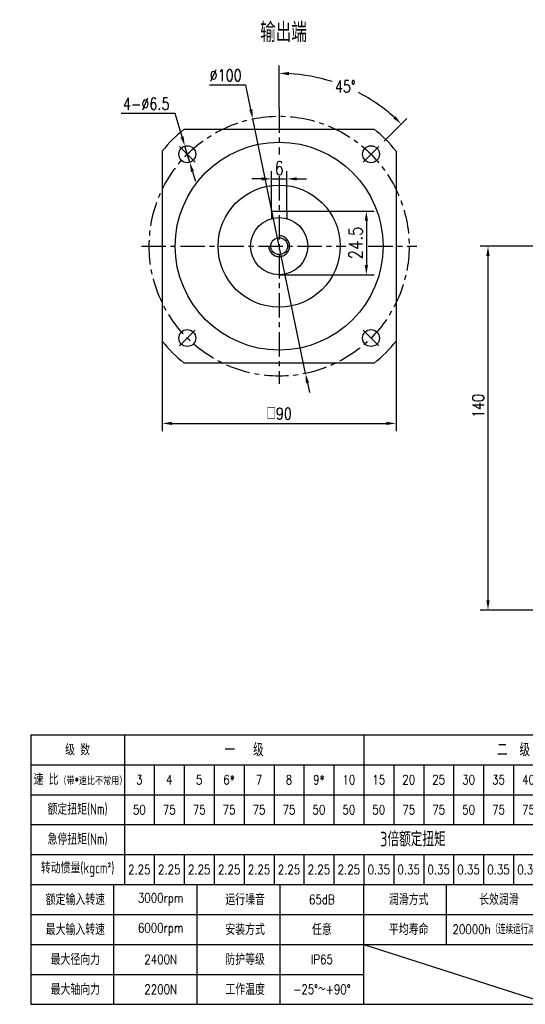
# Model space of a CAD drawing. Header units: inches. Extents: x 33 to 609, y 7 to 387.
# Tile 1 of 5: x 33 to 228, y 7 to 386. Entities that reach past the tile are written whole.
import ezdxf

# ---------------------------------------------------------------- set-up
doc = ezdxf.new("R2010")
doc.units = ezdxf.units.IN
doc.header["$LTSCALE"] = 15
doc.header["$MEASUREMENT"] = 0
doc.linetypes.add('CENTER', pattern=[2, 1.25, -0.25, 0.25, -0.25])
for name, color, linetype in [('1轮廓实线层', 7, 'Continuous'), ('2细线层', 4, 'Continuous'), ('3中心线层', 1, 'CENTER'), ('6文字层', 3, 'Continuous'), ('7标注层', 4, 'Continuous')]:
    doc.layers.add(name, color=color, linetype=linetype)
doc.styles.add('PC_TEXTSTYLE', font='isocp.shx', dxfattribs={"width": 0.8, "bigfont": 'HZFS.SHX'})
doc.styles.add('TH_GBDIM', font='romans.shx', dxfattribs={"width": 0.8, "bigfont": 'gbcbig.shx'})
doc.dimstyles.new('直径标注A3', dxfattribs={"dimscale": 1.5, "dimtxt": 3.5, "dimasz": 3, "dimexe": 2, "dimexo": 0.0625, "dimgap": 1, "dimtad": 1, "dimtih": 1, "dimtoh": 1, "dimdsep": 46, "dimtxsty": 'PC_TEXTSTYLE', "dimsah": 1, "dimcen": 0.09, "dimclrt": 3, "dimadec": 0, "dimazin": 0, "dimtfac": 0.7, "dimtmove": 0, "dimatfit": 0, "dimfxl": 1, "dimtzin": 0, "dimarcsym": 0})
doc.dimstyles.new('线性标注', dxfattribs={"dimscale": 1.5, "dimtxt": 2.5, "dimasz": 3, "dimexe": 2, "dimexo": 0, "dimgap": 1, "dimtad": 1, "dimdsep": 46, "dimtxsty": 'PC_TEXTSTYLE', "dimsah": 1, "dimcen": 0.09, "dimclrt": 3, "dimadec": 0, "dimazin": 0, "dimtfac": 0.7, "dimtix": 1, "dimtmove": 0, "dimatfit": 0, "dimfxl": 1, "dimtzin": 0, "dimarcsym": 0})
doc.dimstyles.new('角度标注', dxfattribs={"dimscale": 1.5, "dimtxt": 3.5, "dimasz": 3, "dimexe": 2, "dimexo": 0, "dimgap": 1, "dimtad": 1, "dimtih": 1, "dimtoh": 1, "dimdsep": 46, "dimtxsty": 'PC_TEXTSTYLE', "dimsah": 1, "dimcen": 0.09, "dimclrd": 4, "dimclrt": 3, "dimadec": 0, "dimazin": 0, "dimtfac": 0.7, "dimtmove": 0, "dimatfit": 0, "dimfxl": 1, "dimtzin": 0, "dimarcsym": 0})

# ---------------------------------------------------------------- blocks, each defined once
blk = doc.blocks.new('*D23')
at = {"layer": '7标注层', "color": 0, "lineweight": -2, "transparency": 16777216}
for p, q in [((120.24, 361.15), (106.22, 361.15)), ((122.17, 351.82), (120.24, 361.15)), ((143.22, 250.23), (122.93, 348.15)), ((143.99, 246.56), (144.75, 242.89))]:
    blk.add_line(p, q, dxfattribs=at)
at = {"layer": '7标注层', "color": 0, "transparency": 16777216}
for points in [[(122.78, 351.95), (121.56, 351.7), (122.93, 348.15)], [(144.6, 246.69), (143.37, 246.43), (143.22, 250.23)]]:
    blk.add_solid(points, dxfattribs=at)
at = {"layer": 'Defpoints', "color": 0, "transparency": 16777216}
for p in [(122.93, 348.15), (143.22, 250.23)]:
    blk.add_point(p, dxfattribs=at)
at = {"layer": '7标注层', "color": 3, "transparency": 16777216, "insert": (112.48, 364.9), "char_height": 4.5, "attachment_point": 5, "style": 'TH_GBDIM'}
blk.add_mtext('{∅100}', dxfattribs=at)
blk = doc.blocks.new('*D24')
at = {"layer": '7标注层', "color": 0, "lineweight": -2, "transparency": 16777216}
for p, q in [((93, 350.2), (72.3, 350.2)), ((95.7, 341.25), (93, 350.2)), ((98.66, 331.44), (96.78, 337.66)), ((99.74, 327.85), (100.83, 324.26))]:
    blk.add_line(p, q, dxfattribs=at)
at = {"layer": '7标注层', "color": 0, "transparency": 16777216}
for points in [[(96.3, 341.43), (95.1, 341.07), (96.78, 337.66)], [(100.34, 328.03), (99.14, 327.67), (98.66, 331.44)]]:
    blk.add_solid(points, dxfattribs=at)
at = {"layer": 'Defpoints', "color": 0, "transparency": 16777216}
for p in [(96.78, 337.66), (98.66, 331.44)]:
    blk.add_point(p, dxfattribs=at)
at = {"layer": '7标注层', "color": 3, "transparency": 16777216, "insert": (81.9, 353.95), "char_height": 4.5, "attachment_point": 5, "style": 'TH_GBDIM'}
blk.add_mtext('{4-∅6.5}{}{}', dxfattribs=at)
blk = doc.blocks.new('*D25')
at = {"layer": '7标注层', "color": 0, "lineweight": -2, "transparency": 16777216}
for p, q in [((88.08, 262.6), (88.08, 228)), ((178.08, 262.6), (178.08, 228)), ((91.83, 231), (174.33, 231))]:
    blk.add_line(p, q, dxfattribs=at)
at = {"layer": '7标注层', "color": 0, "transparency": 16777216}
for points in [[(91.83, 231.63), (91.83, 230.38), (88.08, 231)], [(174.33, 231.63), (174.33, 230.38), (178.08, 231)]]:
    blk.add_solid(points, dxfattribs=at)
at = {"layer": 'Defpoints', "color": 0, "transparency": 16777216}
for p in [(88.08, 262.6), (178.08, 262.6), (178.08, 231)]:
    blk.add_point(p, dxfattribs=at)
at = {"layer": '7标注层', "color": 3, "transparency": 16777216, "insert": (133.08, 234.75), "char_height": 4.5, "attachment_point": 5, "style": 'TH_GBDIM'}
blk.add_mtext('{□}90', dxfattribs=at)
blk = doc.blocks.new('*D38')
at = {"layer": '7标注层', "color": 0, "lineweight": -2, "transparency": 16777216}
for p, q in [((133.08, 352.19), (133.08, 368.69)), ((173.47, 339.59), (182.22, 348.33))]:
    blk.add_line(p, q, dxfattribs=at)
at = {"layer": '7标注层', "color": 4, "lineweight": -2, "transparency": 16777216}
for start, end in [(72.1827, 86.7682), (48.2318, 62.6526)]:
    blk.add_arc((133.08, 299.19), 66.49, start, end, dxfattribs=at)
at = {"layer": '7标注层', "color": 4, "transparency": 16777216}
for points in [[(136.81, 364.95), (136.84, 366.2), (133.08, 365.69)], [(177.8, 349.24), (176.94, 348.33), (180.09, 346.21)]]:
    blk.add_solid(points, dxfattribs=at)
at = {"layer": 'Defpoints', "color": 0, "transparency": 16777216}
for p in [(166.32, 356.78), (133.08, 352.19), (173.47, 339.59), (133.08, 330.62), (163.39, 329.51)]:
    blk.add_point(p, dxfattribs=at)
at = {"layer": '7标注层', "color": 3, "transparency": 16777216, "insert": (158.52, 360.62), "char_height": 4.5, "attachment_point": 5, "style": 'TH_GBDIM'}
blk.add_mtext('45°', dxfattribs=at)
blk = doc.blocks.new('*D63')
at = {"layer": '7标注层', "color": 0, "lineweight": -2, "transparency": 16777216}
for p, q in [((240.66, 299.19), (210.45, 299.19)), ((213.45, 162.94), (213.45, 295.44)), ((235.1, 159.19), (210.45, 159.19))]:
    blk.add_line(p, q, dxfattribs=at)
at = {"layer": '7标注层', "color": 0, "transparency": 16777216}
for points in [[(212.82, 295.44), (214.07, 295.44), (213.45, 299.19)], [(212.82, 162.94), (214.07, 162.94), (213.45, 159.19)]]:
    blk.add_solid(points, dxfattribs=at)
at = {"layer": 'Defpoints', "color": 0, "transparency": 16777216}
for p in [(213.45, 299.19), (240.66, 299.19), (235.1, 159.19)]:
    blk.add_point(p, dxfattribs=at)
at = {"layer": '7标注层', "color": 3, "transparency": 16777216, "insert": (209.7, 237.69), "char_height": 4.5, "attachment_point": 5, "rotation": 90, "style": 'TH_GBDIM'}
blk.add_mtext('140', dxfattribs=at)
blk = doc.blocks.new('*D74')
at = {"layer": '7标注层', "color": 0, "lineweight": -2, "transparency": 16777216}
for p, q in [((130.08, 312.69), (130.08, 328.07)), ((136.08, 312.69), (136.08, 328.07)), ((126.33, 325.07), (122.58, 325.07)), ((130.08, 325.07), (136.08, 325.07)), ((139.83, 325.07), (143.58, 325.07))]:
    blk.add_line(p, q, dxfattribs=at)
at = {"layer": '7标注层', "color": 0, "transparency": 16777216}
for points in [[(126.33, 325.7), (126.33, 324.45), (130.08, 325.07)], [(139.83, 325.7), (139.83, 324.45), (136.08, 325.07)]]:
    blk.add_solid(points, dxfattribs=at)
at = {"layer": 'Defpoints', "color": 0, "transparency": 16777216}
for p in [(136.08, 325.07), (130.08, 312.69), (136.08, 312.69)]:
    blk.add_point(p, dxfattribs=at)
at = {"layer": '7标注层', "color": 3, "transparency": 16777216, "insert": (133.08, 329.2), "char_height": 5.25, "attachment_point": 5, "style": 'TH_GBDIM'}
blk.add_mtext('6', dxfattribs=at)
blk = doc.blocks.new('*D75')
at = {"layer": '7标注层', "color": 0, "lineweight": -2, "transparency": 16777216}
for p, q in [((136.08, 312.69), (169.64, 312.69)), ((166.64, 308.94), (166.64, 291.94)), ((133.08, 288.19), (169.64, 288.19))]:
    blk.add_line(p, q, dxfattribs=at)
at = {"layer": '7标注层', "color": 0, "transparency": 16777216}
for points in [[(166.01, 308.94), (167.26, 308.94), (166.64, 312.69)], [(166.01, 291.94), (167.26, 291.94), (166.64, 288.19)]]:
    blk.add_solid(points, dxfattribs=at)
at = {"layer": 'Defpoints', "color": 0, "transparency": 16777216}
for p in [(136.08, 312.69), (133.08, 288.19), (166.64, 288.19)]:
    blk.add_point(p, dxfattribs=at)
at = {"layer": '7标注层', "color": 3, "transparency": 16777216, "insert": (162.51, 300.44), "char_height": 5.25, "attachment_point": 5, "rotation": 90, "style": 'TH_GBDIM'}
blk.add_mtext('24.5', dxfattribs=at)
blk = doc.blocks.new('909090903')
at = {"layer": '1轮廓实线层'}
for p, q in [((25, 69.8), (191.5, 69.8)), ((25, 69.8), (25, 5)), ((105.1, 69.8), (105.1, 48.2)), ((191.5, 69.8), (191.5, 5)), ((25, 62.6), (191.5, 62.6)), ((105.1, 41), (105.1, 33.8)), ((25, 33.8), (191.5, 33.8)), ((25, 5), (191.5, 5))]:
    blk.add_line(p, q, dxfattribs=at)
at = {"layer": '2细线层'}
for p, q in [((47.5, 69.8), (47.5, 33.8)), ((54.7, 62.6), (54.7, 48.2)), ((61.9, 62.6), (61.9, 48.2)), ((69.1, 62.6), (69.1, 48.2)), ((76.3, 62.6), (76.3, 48.2)), ((83.5, 62.6), (83.5, 48.2)), ((90.7, 62.6), (90.7, 48.2)), ((97.9, 62.6), (97.9, 48.2)), ((105.1, 62.6), (105.1, 48.2)), ((112.3, 62.6), (112.3, 48.2)), ((112.3, 62.6), (112.3, 48.2)), ((119.5, 62.6), (119.5, 48.2)), ((126.7, 62.6), (126.7, 48.2)), ((126.7, 62.6), (126.7, 48.2)), ((133.9, 62.6), (133.9, 48.2)), ((141.1, 62.6), (141.1, 48.2)), ((148.3, 62.6), (148.3, 48.2)), ((148.3, 62.6), (148.3, 48.2)), ((155.5, 62.6), (155.5, 48.2)), ((162.7, 62.6), (162.7, 48.2)), ((169.9, 62.6), (169.9, 48.2)), ((177.1, 62.6), (177.1, 48.2)), ((184.3, 62.6), (184.3, 48.2)), ((25, 55.4), (191.5, 55.4)), ((25, 48.2), (191.5, 48.2)), ((25, 48.2), (191.5, 48.2)), ((25, 41), (191.5, 41)), ((54.7, 41), (54.7, 33.8)), ((61.9, 41), (61.9, 33.8)), ((69.1, 41), (69.1, 33.8)), ((76.3, 41), (76.3, 33.8)), ((83.5, 41), (83.5, 33.8)), ((90.7, 41), (90.7, 33.8)), ((97.9, 41), (97.9, 33.8)), ((105.1, 41), (105.1, 33.8)), ((112.3, 41), (112.3, 33.8)), ((112.3, 41), (112.3, 33.8)), ((119.5, 41), (119.5, 33.8)), ((126.7, 41), (126.7, 33.8)), ((126.7, 41), (126.7, 33.8)), ((133.9, 41), (133.9, 33.8)), ((141.1, 41), (141.1, 33.8)), ((148.3, 41), (148.3, 33.8)), ((148.3, 41), (148.3, 33.8)), ((155.5, 41), (155.5, 33.8)), ((162.7, 41), (162.7, 33.8)), ((169.9, 41), (169.9, 33.8)), ((177.1, 41), (177.1, 33.8)), ((184.3, 41), (184.3, 5)), ((45, 5), (45, 33.8)), ((65, 5), (65, 33.8)), ((85, 5), (85, 33.8)), ((105.1, 5), (105.1, 33.8)), ((125, 19.4), (125, 33.8)), ((150, 5), (150, 33.8)), ((163.49, 33.8), (163.49, 5)), ((25, 26.6), (149.87, 26.6)), ((163.49, 26.6), (191.5, 26.6)), ((25, 19.4), (191.5, 19.4)), ((105.1, 19.4), (150, 5)), ((25, 12.2), (105, 12.2)), ((163.49, 12.2), (191.5, 12.2))]:
    blk.add_line(p, q, dxfattribs=at)
at = {"layer": '6文字层'}
for s, width, heights, insert, char_height, attachment_point, style in [('级 数', 25, [0], (36.25, 66.2), 2.7, 5, 'PC_TEXTSTYLE'), ('一   级', 64, [0], (76.3, 66.2), 3.15, 5, 'PC_TEXTSTYLE'), ('二  级', 128, [0], (141.1, 66.2), 3.15, 5, 'PC_TEXTSTYLE'), ('速 比{\\H0.66667x;（带\\Fromans,gbcbig|c134;*\\Fisocp,hzfs|c134;速比不常用）}', 25, [0], (36.95, 59.06), 2.7, 5, 'PC_TEXTSTYLE'), ('3', 8, [0], (51.1, 59), 2.25, 5, 'TH_GBDIM'), ('4', 8, [0], (58.3, 59), 2.25, 5, 'TH_GBDIM'), ('5', 8, [0], (65.5, 59), 2.25, 5, 'TH_GBDIM'), ('6*', 8, [0], (72.7, 59), 2.25, 5, 'TH_GBDIM'), ('7', 8, [0], (79.9, 59), 2.25, 5, 'TH_GBDIM'), ('8', 8, [0], (87.1, 59), 2.25, 5, 'TH_GBDIM'), ('9*', 8, [0], (94.3, 59), 2.25, 5, 'TH_GBDIM'), ('10', 8, [0], (101.5, 59), 2.25, 5, 'TH_GBDIM'), ('15', 8, [0], (108.7, 59), 2.25, 5, 'TH_GBDIM'), ('20', 8, [0], (115.9, 59), 2.25, 5, 'TH_GBDIM'), ('25', 8, [0], (123.1, 59), 2.25, 5, 'TH_GBDIM'), ('30', 8, [0], (130.3, 59), 2.25, 5, 'TH_GBDIM'), ('35', 8, [0], (137.5, 59), 2.25, 5, 'TH_GBDIM'), ('40', 8, [0], (144.7, 59), 2.25, 5, 'TH_GBDIM'), ('50', 8, [0], (151.9, 59), 2.25, 5, 'TH_GBDIM'), ('60*', 8, [0], (159.1, 59), 2.25, 5, 'TH_GBDIM'), ('70', 8, [0], (166.3, 59), 2.25, 5, 'TH_GBDIM'), ('80', 8, [0], (173.5, 59), 2.25, 5, 'TH_GBDIM'), ('90*', 8, [0], (180.7, 59), 2.25, 5, 'TH_GBDIM'), ('100', 8, [0], (187.9, 59), 2.25, 5, 'TH_GBDIM'), ('额定扭矩(Nm)', 25, [0], (36.25, 51.8), 2.7, 5, 'PC_TEXTSTYLE'), ('50', 8, [0], (51.1, 51.8), 2.25, 5, 'TH_GBDIM'), ('75', 8, [0], (58.3, 51.8), 2.25, 5, 'TH_GBDIM'), ('75', 8, [0], (65.5, 51.8), 2.25, 5, 'TH_GBDIM'), ('75', 8, [0], (72.7, 51.8), 2.25, 5, 'TH_GBDIM'), ('75', 8, [0], (79.9, 51.8), 2.25, 5, 'TH_GBDIM'), ('75', 8, [0], (87.1, 51.8), 2.25, 5, 'TH_GBDIM'), ('50', 8, [0], (94.3, 51.8), 2.25, 5, 'TH_GBDIM'), ('50', 8, [0], (101.5, 51.8), 2.25, 5, 'TH_GBDIM'), ('50', 8, [0], (108.7, 51.8), 2.25, 5, 'TH_GBDIM'), ('75', 8, [2.25], (115.9, 51.8), 2.25, 5, 'TH_GBDIM'), ('75', 8, [0], (123.1, 51.8), 2.25, 5, 'TH_GBDIM'), ('50', 8, [0], (130.3, 51.8), 2.25, 5, 'TH_GBDIM'), ('75', 8, [0], (137.5, 51.8), 2.25, 5, 'TH_GBDIM'), ('75', 8, [0], (144.7, 51.8), 2.25, 5, 'TH_GBDIM'), ('75', 8, [0], (151.9, 51.8), 2.25, 5, 'TH_GBDIM'), ('75', 8, [0], (159.1, 51.8), 2.25, 5, 'TH_GBDIM'), ('75', 8, [0], (166.3, 51.8), 2.25, 5, 'TH_GBDIM'), ('75', 8, [0], (173.5, 51.8), 2.25, 5, 'TH_GBDIM'), ('50', 8, [0], (180.7, 51.8), 2.25, 5, 'TH_GBDIM'), ('50', 8, [0], (187.9, 51.8), 2.25, 5, 'TH_GBDIM'), ('急停扭矩(Nm)', 25, [0], (36.25, 44.6), 2.7, 5, 'PC_TEXTSTYLE'), ('\\pi77.904;3倍额定扭矩', 172.8, [0], (31.11, 46.47), 3.5, 1, 'PC_TEXTSTYLE'), ('转动惯量(kgcm²)', 25, [0], (36.25, 37.4), 2.7, 5, 'PC_TEXTSTYLE'), ('2.25', 8, [0], (51.1, 37.4), 2.25, 5, 'TH_GBDIM'), ('2.25', 8, [0], (58.3, 37.4), 2.25, 5, 'TH_GBDIM'), ('2.25', 8, [0], (65.5, 37.4), 2.25, 5, 'TH_GBDIM'), ('2.25', 8, [0], (72.7, 37.4), 2.25, 5, 'TH_GBDIM'), ('2.25', 8, [2.25], (79.9, 37.4), 2.25, 5, 'TH_GBDIM'), ('2.25', 8, [0], (87.1, 37.4), 2.25, 5, 'TH_GBDIM'), ('2.25', 8, [0], (94.3, 37.4), 2.25, 5, 'TH_GBDIM'), ('2.25', 8, [0], (101.5, 37.4), 2.25, 5, 'TH_GBDIM'), ('0.35', 8, [0], (108.7, 37.4), 2.25, 5, 'TH_GBDIM'), ('0.35', 8, [0], (115.9, 37.4), 2.25, 5, 'TH_GBDIM'), ('0.35', 8, [0], (123.1, 37.4), 2.25, 5, 'TH_GBDIM'), ('0.35', 8, [0], (130.3, 37.4), 2.25, 5, 'TH_GBDIM'), ('0.35', 8, [0], (137.5, 37.4), 2.25, 5, 'TH_GBDIM'), ('0.35', 8, [0], (144.7, 37.4), 2.25, 5, 'TH_GBDIM'), ('0.35', 8, [0], (151.9, 37.4), 2.25, 5, 'TH_GBDIM'), ('0.35', 8, [0], (159.1, 37.4), 2.25, 5, 'TH_GBDIM'), ('0.35', 8, [0], (166.3, 37.4), 2.25, 5, 'TH_GBDIM'), ('0.35', 8, [0], (173.5, 37.4), 2.25, 5, 'TH_GBDIM'), ('0.35', 8, [0], (180.7, 37.4), 2.25, 5, 'TH_GBDIM'), ('0.35', 8, [0], (187.9, 37.4), 2.25, 5, 'TH_GBDIM'), ('额定输入转速', 27.125, [0], (35.72, 30.2), 2.7, 5, 'PC_TEXTSTYLE'), ('3000rpm', 27.125, [0], (56.25, 30.2), 2.25, 5, 'TH_GBDIM'), ('运行噪音', 27.125, [0], (76.55, 30.2), 2.7, 5, 'PC_TEXTSTYLE'), ('65dB', 27.125, [0], (95, 30.2), 2.25, 5, 'TH_GBDIM'), ('润滑方式', 27.125, [0], (115.89, 30.2), 2.7, 5, 'PC_TEXTSTYLE'), ('长效润滑', 27.125, [0], (137.6, 30.2), 2.7, 5, 'PC_TEXTSTYLE'), ('{\\H0.5x;≤7arcmin}', 23.125, [0], (173.89, 30.2), 4.5, 5, 'TH_GBDIM'), ('1', 8, [0], (187.9, 30.2), 2.7, 5, 'TH_GBDIM'), ('回程间隙', 23.125, [0], (156.69, 26.6), 2.7, 5, 'PC_TEXTSTYLE'), ('最大输入转速', 27.125, [0], (35.72, 23), 2.7, 5, 'PC_TEXTSTYLE'), ('6000rpm', 27.125, [0], (56.25, 23), 2.25, 5, 'TH_GBDIM'), ('安装方式', 27.125, [0], (76.55, 23), 2.7, 5, 'PC_TEXTSTYLE'), ('任意', 27.125, [0], (95, 23), 2.7, 5, 'PC_TEXTSTYLE'), ('平均寿命', 27.125, [0], (115.89, 23), 2.7, 5, 'PC_TEXTSTYLE'), ('20000h（连续运行减半）', 27.125, [0], (138.22, 23), 2.25, 5, 'TH_GBDIM'), ('{\\H0.5x;≤9arcmin}', 23.125, [0], (173.89, 23), 4.5, 5, 'TH_GBDIM'), ('2', 8, [0], (187.9, 23), 2.7, 5, 'TH_GBDIM'), ('最大径向力', 27.125, [0], (35.72, 15.8), 2.7, 5, 'PC_TEXTSTYLE'), ('2400N', 27.125, [0], (56.25, 15.8), 2.25, 5, 'TH_GBDIM'), ('防护等级', 27.125, [0], (76.55, 15.8), 2.7, 5, 'PC_TEXTSTYLE'), ('IP65', 27.125, [0], (95, 15.8), 2.25, 5, 'TH_GBDIM'), ('{\\H0.5x;94%}', 23.125, [0], (173.89, 15.8), 4.5, 5, 'TH_GBDIM'), ('1', 8, [0], (187.9, 15.8), 2.7, 5, 'TH_GBDIM'), ('满载效率', 23.125, [0], (156.69, 12.2), 2.7, 5, 'PC_TEXTSTYLE'), ('最大轴向力', 27.125, [0], (35.72, 8.6), 2.7, 5, 'PC_TEXTSTYLE'), ('2200N', 27.125, [0], (56.25, 8.6), 2.25, 5, 'TH_GBDIM'), ('工作温度', 27.125, [0], (76.55, 8.6), 2.7, 5, 'PC_TEXTSTYLE'), ('-25°～+90°', 27.125, [0], (95, 8.6), 2.25, 5, 'TH_GBDIM'), ('{\\H0.5x;91%}', 23.125, [0], (173.89, 8.6), 4.5, 5, 'TH_GBDIM'), ('2', 8, [0], (187.9, 8.6), 2.7, 5, 'TH_GBDIM')]:
    blk.add_mtext_dynamic_manual_height_columns(s, width=width, gutter_width=25, heights=heights, dxfattribs=dict(at, insert=insert, char_height=char_height, attachment_point=attachment_point, style=style))

msp = doc.modelspace()

# ---------------------------------------------------------------- linework, layer by layer
for p, q in [((96.485, 344.193), (169.67, 344.193)), ((88.077, 335.786), (88.077, 262.601)), ((178.077, 335.786), (178.077, 262.601)), ((130.077, 312.693), (136.077, 312.693)), ((130.077, 312.693), (130.077, 309.776)), ((136.077, 312.693), (136.077, 309.776))]:
    msp.add_line(p, q)
for centre, radius in [((133.077, 299.193), 40), ((97.722, 334.549), 3.25), ((168.433, 334.549), 3.25), ((133.077, 299.193), 11), ((133.077, 299.193), 3.25), ((97.722, 263.838), 3.25), ((168.433, 263.838), 3.25)]:
    msp.add_circle(centre, radius)
for start, end in [(129.11674, 140.88326), (39.11674, 50.88326), (219.11674, 230.88326), (309.11674, 320.88326)]:
    msp.add_arc((133.077, 299.193), 58, start, end)
at = {"layer": '1轮廓实线层'}
msp.add_line((169.67, 254.193), (96.485, 254.193), dxfattribs=at)
msp.add_circle((133.077, 299.193), 23.5, dxfattribs=at)
at = {"layer": '2细线层'}
msp.add_arc((133.077, 299.193), 4, 180, 90, dxfattribs=at)
at = {"layer": '3中心线层', "ltscale": 0.5}
for p, q in [((133.077, 352.193), (133.077, 334.455)), ((94.739, 337.532), (100.705, 331.565)), ((171.416, 337.532), (165.449, 331.565)), ((133.077, 326.149), (133.077, 246.193)), ((80.077, 299.193), (158.743, 299.193)), ((167.394, 299.193), (186.077, 299.193)), ((94.739, 260.855), (100.705, 266.821)), ((171.416, 260.855), (165.449, 266.821))]:
    msp.add_line(p, q, dxfattribs=at)
msp.add_circle((133.077, 299.193), 50, dxfattribs=at)

# ---------------------------------------------------------------- block references
at = {"layer": '1轮廓实线层', "xscale": 1.6, "yscale": 1.6, "zscale": 1.6}
msp.add_blockref('909090903', (-2.5, -0.5), dxfattribs=at)

# ---------------------------------------------------------------- texts
at = {"layer": '6文字层', "insert": (125.753, 385.197), "char_height": 7.5, "attachment_point": 1, "style": 'PC_TEXTSTYLE'}
msp.add_mtext_dynamic_manual_height_columns('{\\C3;输出端}', width=30.34979, gutter_width=25, heights=[0], dxfattribs=at)

# ---------------------------------------------------------------- dimensions: what is measured, and where the dimension line sits
at = {"layer": '7标注层'}
for p1, p2, text, picture, middle in [((143.225, 250.234), (122.93, 348.153), '{<>}', '*D23', (112.48, 361.146)), ((98.66, 331.437), (96.783, 337.66), '{4-<>}{}{}', '*D24', (81.902, 350.196))]:
    dim = msp.add_diameter_dim_2p(p1=p1, p2=p2, text=text, dimstyle='直径标注A3', override={"dimtxt": 3, "dimasz": 2.5, "dimtxsty": 'TH_GBDIM', "dimadec": 2}, dxfattribs=at)
    dim.commit()
    dim.dimension.update_dxf_attribs({"geometry": picture, "text_midpoint": middle, "dimtype": 163})
dim = msp.add_angular_dim_2l(base=(166.323, 356.777), line1=((133.077, 352.193), (133.077, 330.615)), line2=((173.471, 339.587), (163.394, 329.51)), dimstyle='角度标注', override={"dimtxt": 3, "dimasz": 2.5, "dimdec": 0, "dimtxsty": 'TH_GBDIM'}, dxfattribs=at)
dim.commit()
dim.dimension.update_dxf_attribs({"geometry": '*D38', "text_midpoint": (158.523, 360.624)})
dim = msp.add_linear_dim(base=(136.077, 325.071), p1=(130.077, 312.693), p2=(136.077, 312.693), dimstyle='线性标注', override={"dimtxt": 3.5, "dimasz": 2.5, "dimtxsty": 'TH_GBDIM', "dimadec": 2}, dxfattribs=at)
dim.commit()
dim.dimension.update_dxf_attribs({"geometry": '*D74', "text_midpoint": (133.077, 329.196)})
dim = msp.add_linear_dim(base=(166.637, 288.193), p1=(136.077, 312.693), p2=(133.077, 288.193), angle=90, dimstyle='线性标注', override={"dimtxt": 3.5, "dimasz": 2.5, "dimtxsty": 'TH_GBDIM', "dimadec": 2}, dxfattribs=at)
dim.commit()
dim.dimension.update_dxf_attribs({"geometry": '*D75', "text_midpoint": (162.512, 300.443)})
dim = msp.add_linear_dim(base=(213.449, 299.193), p1=(235.1, 159.193), p2=(240.655, 299.193), angle=90, dimstyle='线性标注', override={"dimtxt": 3, "dimasz": 2.5, "dimdec": 0, "dimtxsty": 'TH_GBDIM'}, dxfattribs=at)
dim.commit()
dim.dimension.update_dxf_attribs({"geometry": '*D63', "text_midpoint": (213.449, 237.693), "dimtype": 160})
dim = msp.add_linear_dim(base=(178.077, 231.003), p1=(88.077, 262.601), p2=(178.077, 262.601), text='{□}<>', dimstyle='线性标注', override={"dimtxt": 3, "dimasz": 2.5, "dimgap": 1, "dimtad": 1, "dimjust": 0, "dimdec": 2, "dimlfac": 1, "dimtxsty": 'TH_GBDIM', "dimse1": 0, "dimse2": 0, "dimsd1": 0, "dimsd2": 0, "dimadec": 2}, dxfattribs=at)
dim.commit()
dim.dimension.update_dxf_attribs({"geometry": '*D25', "text_midpoint": (133.077, 234.753)})

doc.saveas('drawing.dxf')
